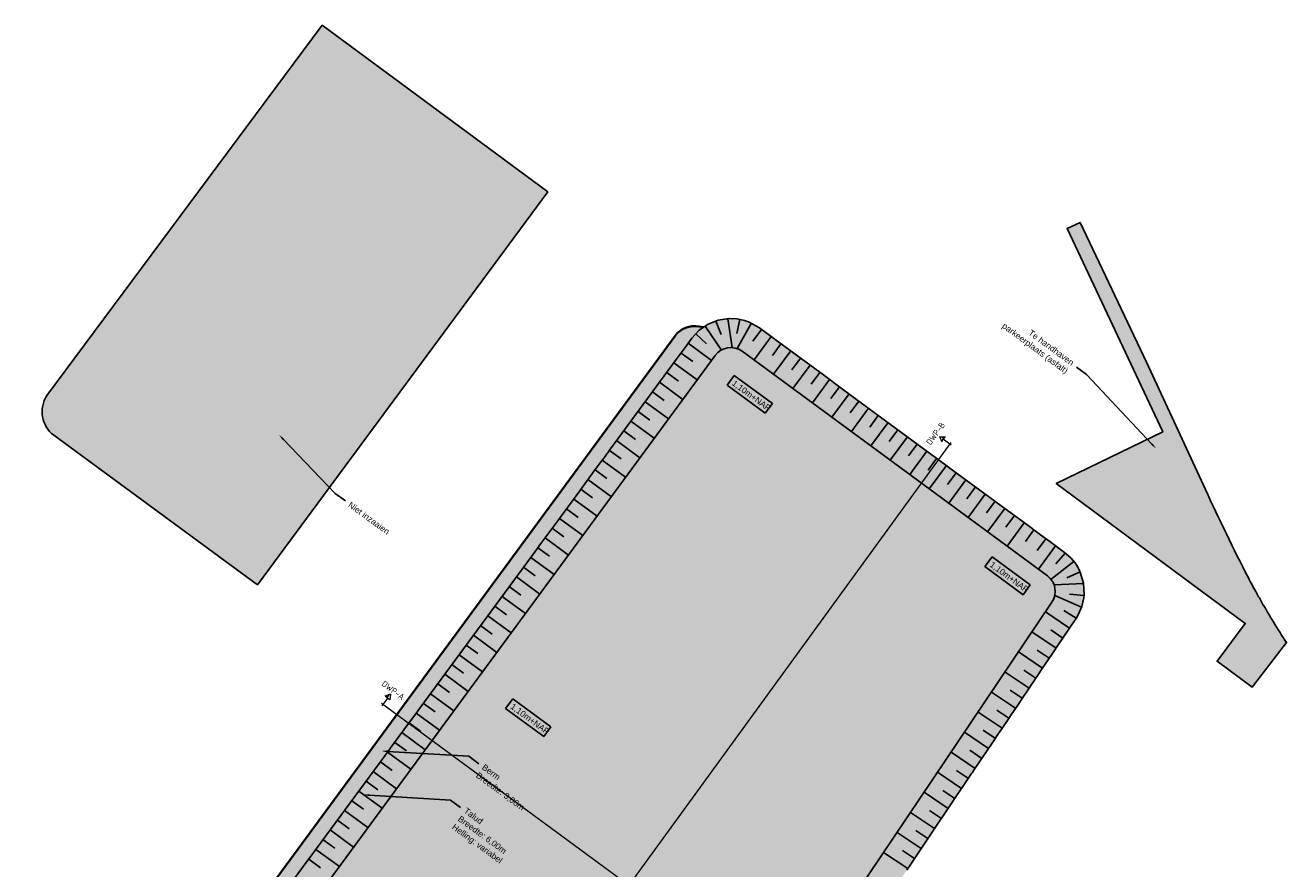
# Model space of a CAD drawing. Header units: metres. Extents: x 135806 to 136726, y 457774 to 458086.
# Tile 2 of 3: x 135806 to 136067, y 457911 to 458086. Entities that reach past the tile are written whole.
import ezdxf
from ezdxf import colors
from ezdxf.entities.mleader import LeaderData, LeaderLine
from ezdxf.enums import TextEntityAlignment as Align
from ezdxf.math import Vec2, Vec3

# ---------------------------------------------------------------- set-up
doc = ezdxf.new("R2010")
doc.units = ezdxf.units.M
doc.layers.get('0').update_dxf_attribs({"lineweight": 25})
for name, color, linetype in [('B-WE-VH-VERHARDING_ASFALT-G', 252, 'Continuous'), ('C3D-FEATURELINE', 7, 'Continuous'), ('X-XX-AL-DWARSPROFIEL-G', 7, 'Continuous')]:
    doc.layers.add(name, color=color, linetype=linetype)
doc.layers.add('N-WE-GW-CUNET-G', color=7, linetype='Continuous', lineweight=35, true_color=0x8bec5b)
for name, color, linetype, lineweight in [('N-WE-GW-GROND_NIETINZAAIEN-G', 33, 'Continuous', 25), ('N-WE-GW-TALUD-GD', 90, 'Continuous', 50), ('N-WE-GW-TALUD_KRUIN-G', 90, 'Continuous', 35), ('N-WE-GW-TALUDARCERING-G', 72, 'Continuous', 25), ('X-XX-AL-AANKLEDING-T25', 7, 'Continuous', 25)]:
    doc.layers.add(name, color=color, linetype=linetype, lineweight=lineweight)
doc.styles.add('NLCS-ISO', font='NLCS-ISO.ttf')
doc.styles.add('NLCS_ISO', font='arial.ttf')

# ---------------------------------------------------------------- blocks, each defined once
blk = doc.blocks.new('*U49')
at = {"layer": 'X-XX-AL-DWARSPROFIEL-G', "lineweight": 9}
for p, q in [((-128.0156434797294, 2.632199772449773), (-128.6615447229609, 1.613588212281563)), ((-128.0156434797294, 2.632199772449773), (-128.5897992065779, 1.728419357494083)), ((-128.0156434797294, 2.632199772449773), (-127.3697422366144, 1.613588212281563)), ((128.0156434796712, 2.632199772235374), (127.3697422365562, 1.613588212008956)), ((128.0156434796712, 2.632199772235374), (128.589799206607, 1.728419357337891)), ((128.0156434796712, 2.632199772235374), (128.6615447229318, 1.613588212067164)), ((-128.0156434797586, 1.728419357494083), (-128.0156434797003, -0.3513512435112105)), ((128.0156434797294, 1.728419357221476), (128.0156434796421, -0.3513512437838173))]:
    blk.add_line(p, q, dxfattribs=at)
at = {"layer": 'X-XX-AL-DWARSPROFIEL-G', "lineweight": 9, "flags": 128}
for points in [[(-128.5897992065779, 1.728419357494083), (-127.4425566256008, 1.728419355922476)], [(128.589799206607, 1.728419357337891), (127.4425566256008, 1.728419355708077)]]:
    blk.add_lwpolyline(points, dxfattribs=at)
at = {"layer": 'X-XX-AL-DWARSPROFIEL-G', "lineweight": 9}
blk.add_lwpolyline([(128.3602051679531, 9.2157392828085e-12), (-128.3602051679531, -9.2157392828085e-12)], dxfattribs=at)
for points in [[(-128.0156434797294, 2.632199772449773), (-128.0156434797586, 1.728419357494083), (-128.5897992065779, 1.728419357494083)], [(128.0156434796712, 2.632199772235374), (128.0156434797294, 1.728419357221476), (128.589799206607, 1.728419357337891)]]:
    blk.add_solid(points, dxfattribs=at)
at = {"layer": 'X-XX-AL-DWARSPROFIEL-G', "lineweight": 9, "style": 'NLCS-ISO'}
for tag, p in [('DP_L', (-128.0156434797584, 2.633231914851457)), ('DP_R', (128.0156434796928, 2.633231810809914))]:
    blk.add_attdef(tag, text='', height=1.25, rotation=359.9998887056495, dxfattribs=at).set_placement(p, align=Align.BOTTOM_CENTER)
blk = doc.blocks.new('*U50')
at = {"layer": 'X-XX-AL-DWARSPROFIEL-G', "lineweight": 9}
for p, q in [((-57.50000000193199, 2.632199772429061), (-58.14590124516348, 1.613588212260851)), ((-57.50000000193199, 2.632199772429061), (-58.07415572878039, 1.728419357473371)), ((-57.50000000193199, 2.632199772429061), (-56.85409875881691, 1.613588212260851)), ((57.50000000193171, 2.632199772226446), (56.85409875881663, 1.613588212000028)), ((57.50000000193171, 2.632199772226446), (58.07415572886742, 1.728419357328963)), ((57.50000000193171, 2.632199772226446), (58.14590124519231, 1.613588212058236)), ((-57.50000000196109, 1.728419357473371), (-57.50000000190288, -0.3513512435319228)), ((57.50000000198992, 1.728419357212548), (57.50000000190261, -0.3513512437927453))]:
    blk.add_line(p, q, dxfattribs=at)
at = {"layer": 'X-XX-AL-DWARSPROFIEL-G', "lineweight": 9, "flags": 128}
for points in [[(-58.07415572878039, 1.728419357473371), (-56.92691314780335, 1.728419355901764)], [(58.07415572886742, 1.728419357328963), (56.92691314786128, 1.728419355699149)]]:
    blk.add_lwpolyline(points, dxfattribs=at)
at = {"layer": 'X-XX-AL-DWARSPROFIEL-G', "lineweight": 9}
blk.add_lwpolyline([(57.84456169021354, 2.877698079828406e-13), (-57.84456169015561, -2.992806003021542e-11)], dxfattribs=at)
for points in [[(-57.50000000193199, 2.632199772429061), (-57.50000000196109, 1.728419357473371), (-58.07415572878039, 1.728419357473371)], [(57.50000000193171, 2.632199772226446), (57.50000000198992, 1.728419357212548), (58.07415572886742, 1.728419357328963)]]:
    blk.add_solid(points, dxfattribs=at)
at = {"layer": 'X-XX-AL-DWARSPROFIEL-G', "lineweight": 9, "style": 'NLCS-ISO'}
for tag, p in [('DP_L', (-57.50000000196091, 2.633231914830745)), ('DP_R', (57.50000000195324, 2.633231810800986))]:
    blk.add_attdef(tag, text='', height=1.25, rotation=359.9998887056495, dxfattribs=at).set_placement(p, align=Align.BOTTOM_CENTER)

msp = doc.modelspace()

# ---------------------------------------------------------------- hatches: boundary and pattern name
at = {"layer": 'B-WE-VH-VERHARDING_ASFALT-G'}
h = msp.add_hatch(color=256, dxfattribs=at)
h.dxf.hatch_style = 1
edge = h.paths.add_edge_path()
edge.add_line((136037.5940523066, 458015.8623018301), (136023.8931025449, 458044.7704093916))
edge.add_line((136023.8931025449, 458044.7704093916), (136021.1821661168, 458043.4855655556))
edge.add_line((136021.1821661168, 458043.4855655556), (136040.9989585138, 458001.4138993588))
edge.add_line((136040.9989585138, 458001.4138993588), (136018.9584165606, 457990.7001510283))
edge.add_line((136018.9584165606, 457990.7001510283), (136058.0586772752, 457961.7979200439))
edge.add_line((136058.0586772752, 457961.7979200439), (136052.2429104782, 457953.9525121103))
edge.add_line((136052.2429104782, 457953.9525121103), (136059.4730057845, 457948.5928738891))
edge.add_line((136059.4730057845, 457948.5928738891), (136066.6095305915, 457957.8059594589))
edge.add_arc((136201.4119923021, 458046.2091689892), 161.2043148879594, 211.4939539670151, 213.2567897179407, ccw=False)
edge.add_arc((136201.4119922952, 458046.209168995), 161.2043148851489, 209.7311182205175, 211.4939539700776, ccw=False)
edge.add_arc((136201.4119923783, 458046.2091690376), 161.2043149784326, 208.8742653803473, 209.7311182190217, ccw=False)
edge.add_arc((136201.4119923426, 458046.2091690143), 161.2043149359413, 207.7288498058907, 208.8742653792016, ccw=False)
edge.add_arc((136389.9817215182, 458143.2385443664), 373.2697765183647, 204.3234205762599, 207.4444607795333, ccw=False)
edge.add_line((136049.8452414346, 457989.4936225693), (136037.5940523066, 458015.8623018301))
at = {"layer": 'N-WE-GW-CUNET-G', "transparency": 33554687}
h = msp.add_hatch(color=256, dxfattribs=at)
h.dxf.hatch_style = 1
h.paths.add_polyline_path([(135880.9425537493, 457935.6892774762), (135881.3364852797, 457936.224772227), (135885.3136772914, 457941.6312078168), (135886.5998487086, 457943.3795777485), (135887.058807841, 457944.0034684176), (135910.3386788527, 457975.6491930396), (135910.6923473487, 457976.1299558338), (135912.3023106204, 457978.318475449), (135915.1527055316, 457982.1931881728), (135920.3308119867, 457989.2320987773), (135920.6802480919, 457989.7071082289), (135921.0413277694, 457990.1979454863), (135921.4064381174, 457990.6942618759), (135921.746293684, 457991.1562479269), (135922.1260604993, 457991.6724877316), (135922.4462017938, 457992.1076749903), (135922.8397030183, 457992.6425848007), (135923.1414876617, 457993.0528187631), (135923.5478853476, 457993.6052595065), (135924.9909552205, 457995.5669109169), (135925.3664337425, 457996.0773213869), (135925.5601861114, 457996.3407006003), (135925.9414071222, 457996.85891718), (135926.1274102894, 457997.1117624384), (135926.5140585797, 457997.637356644), (135926.6927858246, 457997.8803113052), (135927.4781788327, 457998.9479431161), (135940.3088834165, 458016.3894892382), (135942.145026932, 458018.885469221), (135943.5438127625, 458020.7869226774), (135945.0633930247, 458022.4299564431), (135945.975141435, 458023.0539085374), (135944.9971015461, 458023.2341260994, 0.2873446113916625), (135940.0620943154, 458021.2779266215), (135809.1077836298, 457843.0936450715, 0.1919745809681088), (135805.7672854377, 457829.1849280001), (135805.7233445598, 457830), (135805.8673079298, 457831.8534155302), (135806.3518417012, 457833.6481582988), (135807.2588604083, 457835.4822791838), (135807.6669542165, 457836.081361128), (135807.877484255, 457836.3675472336), (135808.2735232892, 457836.9059068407), (135808.6023422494, 457837.3528901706), (135809.665994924, 457838.7987770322), (135811.2282140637, 457840.922395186), (135813.382558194, 457843.8509243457), (135817.3177200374, 457849.2002258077), (135818.6108389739, 457850.9580399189), (135819.9855906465, 457852.8268223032), (135820.9164162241, 457854.092149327), (135823.7908324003, 457857.9995155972), (135826.435846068, 457861.5950412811), (135829.3399816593, 457865.5428069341), (135832.2441227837, 457869.4905801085), (135835.6721149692, 457874.1504554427), (135836.8799492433, 457875.792336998), (135837.6535293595, 457876.8439108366), (135840.4828707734, 457880.6900042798), (135843.4359212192, 457884.7042628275), (135846.3889640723, 457888.7185110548), (135849.3419993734, 457892.7327490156), (135852.2997485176, 457896.7533947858), (135852.8069278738, 457897.442834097), (135853.5736857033, 457898.4851339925), (135854.5059511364, 457899.7524182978), (135857.2439402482, 457903.4743310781), (135857.7430003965, 457904.1527334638)])
h = msp.add_hatch(color=256, dxfattribs=at)
h.dxf.hatch_style = 1
edge = h.paths.add_edge_path()
edge.add_arc((135951.5989917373, 458014.8612082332), 3.999999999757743, 53.66030116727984, 143.6603011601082)
edge.add_line((135948.3769201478, 458017.2314940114), (135812.5000616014, 457832.525932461))
edge.add_arc((135815.7221331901, 457830.1556466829), 3.999999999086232, 143.6603011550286, 233.8248564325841)
edge.add_line((135813.3611110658, 457826.9267808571), (135876.201435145, 457780.9764677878))
edge.add_arc((135878.5624572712, 457784.2053336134), 4.000000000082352, 233.8248564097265, 323.6701863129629)
edge.add_line((135881.7849377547, 457781.8356037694), (135893.9613132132, 457798.3936651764))
edge.add_line((135893.9613132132, 457798.3936651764), (135897.2741390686, 457801.6067672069))
edge.add_line((135897.2741390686, 457801.6067672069), (135901.6970440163, 457804.2570025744))
edge.add_line((135901.6970440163, 457804.2570025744), (135904.3036928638, 457806.236686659))
edge.add_line((135904.3036928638, 457806.236686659), (135910.628371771, 457814.8243799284))
edge.add_line((135910.628371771, 457814.8243799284), (135922.1547667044, 457829.8528478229))
edge.add_line((135922.1547667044, 457829.8528478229), (135928.3190075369, 457837.5508297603))
edge.add_line((135928.3190075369, 457837.5508297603), (135934.4979255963, 457846.6375524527))
edge.add_line((135934.4979255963, 457846.6375524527), (135941.5989578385, 457856.6164099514))
edge.add_line((135941.5989578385, 457856.6164099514), (135954.3583391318, 457873.1814747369))
edge.add_line((135954.3583391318, 457873.1814747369), (135969.1852039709, 457893.5289467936))
edge.add_line((135969.1852039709, 457893.5289467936), (135988.0357647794, 457921.5423514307))
edge.add_line((135988.0357647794, 457921.5423514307), (136018.0677743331, 457966.1722616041))
edge.add_arc((136014.7491700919, 457968.4053907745), 4.000000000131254, 326.0629101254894, 413.6603011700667)
edge.add_line((136017.1194558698, 457971.6274623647), (135953.9692775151, 458018.083279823))
at = {"layer": 'N-WE-GW-GROND_NIETINZAAIEN-G'}
h = msp.add_hatch(color=256, dxfattribs=at)
h.dxf.hatch_style = 1
edge = h.paths.add_edge_path()
edge.add_line((135867.0012522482, 458085.5505411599), (135810.0616291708, 458008.9414666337))
edge.add_arc((135815.2256179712, 458005.5874345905), 6.157622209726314, 146.9961098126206, 232.3217804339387)
edge.add_line((135811.4619178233, 458000.7139479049), (135853.6221690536, 457969.7367546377))
edge.add_line((135853.6221690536, 457969.7367546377), (135913.6995924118, 458051.0503705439))
edge.add_line((135913.6995924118, 458051.0503705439), (135867.0012522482, 458085.5505411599))
at = {"layer": 'N-WE-GW-TALUD-GD', "transparency": 33554687}
h = msp.add_hatch(color=93, dxfattribs=at)
h.dxf.hatch_style = 1
edge = h.paths.add_edge_path(flags=16)
edge.add_arc((135951.5989917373, 458014.8612082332), 3.999999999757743, 53.66030116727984, 143.6603011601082)
edge.add_line((135948.3769201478, 458017.2314940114), (135812.5000616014, 457832.525932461))
edge.add_arc((135815.7221331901, 457830.1556466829), 3.999999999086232, 143.6603011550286, 233.8248564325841)
edge.add_line((135813.3611110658, 457826.9267808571), (135876.201435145, 457780.9764677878))
edge.add_arc((135878.5624572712, 457784.2053336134), 4.000000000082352, 233.8248564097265, 323.6701863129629)
edge.add_line((135881.7849377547, 457781.8356037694), (135893.9613132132, 457798.3936651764))
edge.add_line((135893.9613132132, 457798.3936651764), (135897.2741390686, 457801.6067672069))
edge.add_line((135897.2741390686, 457801.6067672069), (135901.6970440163, 457804.2570025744))
edge.add_line((135901.6970440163, 457804.2570025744), (135904.3036928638, 457806.236686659))
edge.add_line((135904.3036928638, 457806.236686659), (135910.628371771, 457814.8243799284))
edge.add_line((135910.628371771, 457814.8243799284), (135922.1547667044, 457829.8528478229))
edge.add_line((135922.1547667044, 457829.8528478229), (135928.3190075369, 457837.5508297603))
edge.add_line((135928.3190075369, 457837.5508297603), (135934.4979255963, 457846.6375524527))
edge.add_line((135934.4979255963, 457846.6375524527), (135941.5989578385, 457856.6164099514))
edge.add_line((135941.5989578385, 457856.6164099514), (135954.3583391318, 457873.1814747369))
edge.add_line((135954.3583391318, 457873.1814747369), (135969.1852039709, 457893.5289467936))
edge.add_line((135969.1852039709, 457893.5289467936), (135988.0357647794, 457921.5423514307))
edge.add_line((135988.0357647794, 457921.5423514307), (136018.0677743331, 457966.1722616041))
edge.add_arc((136014.7491700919, 457968.4053907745), 4.000000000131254, 326.0629101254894, 413.6603011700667)
edge.add_line((136017.1194558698, 457971.6274623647), (135953.9692775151, 458018.083279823))
h.paths.add_polyline_path([(136014.5579790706, 457980.9604120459), (136013.399472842, 457981.8126559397), (136011.0414016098, 457983.5473482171), (136009.791447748, 457984.4668646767), (136007.2548694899, 457986.33287392), (136006.3079765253, 457987.0294465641), (136006.2423709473, 457987.0777086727), (136004.1981168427, 457988.5815444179), (135997.4971128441, 457993.5110731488), (135993.6997359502, 457996.3045767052), (135993.2970855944, 457996.600782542), (135986.4547074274, 458001.6343118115), (135982.5897536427, 458004.4775276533), (135978.6668290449, 458007.3633891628), (135974.7302163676, 458010.2593201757), (135970.7465158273, 458013.1898909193), (135967.1754700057, 458015.8168962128), (135960.7743533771, 458020.525815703), (135960.6907392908, 458020.5873255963), (135960.6276125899, 458020.6337641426), (135960.5657549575, 458020.6792691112), (135960.5474946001, 458020.6927021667), (135960.5180203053, 458020.7143846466), (135960.5071047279, 458020.7224145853), (135957.5247061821, 458022.9163872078), (135955.2674532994, 458024.1640244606), (135955.0228779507, 458024.2567924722), (135954.4571592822, 458024.4440511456), (135952.922018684, 458024.7733018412), (135951.3542646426, 458024.858213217), (135951.2044292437, 458024.8534212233), (135948.9920892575, 458024.5154331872), (135946.9103207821, 458023.6938955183), (135945.0633930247, 458022.4299564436), (135943.5438127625, 458020.7869226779), (135942.145026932, 458018.8854692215), (135940.3088834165, 458016.3894892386), (135927.4781788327, 457998.9479431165), (135926.6927858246, 457997.8803113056), (135926.5140585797, 457997.6373566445), (135926.1274102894, 457997.1117624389), (135925.9414071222, 457996.8589171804), (135925.5601861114, 457996.3407006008), (135925.3664337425, 457996.0773213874), (135924.9909552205, 457995.5669109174), (135923.5478853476, 457993.605259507), (135923.1414876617, 457993.0528187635), (135922.8397030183, 457992.6425848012), (135922.4462017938, 457992.1076749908), (135922.1260604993, 457991.672487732), (135921.746293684, 457991.1562479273), (135921.4064381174, 457990.6942618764), (135921.0413277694, 457990.1979454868), (135920.6802480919, 457989.7071082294), (135920.3308119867, 457989.2320987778), (135915.1527055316, 457982.1931881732), (135912.3023106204, 457978.3184754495), (135910.7516045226, 457976.2105076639), (135910.7308318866, 457976.1822701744), (135910.6923473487, 457976.1299558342), (135910.3386788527, 457975.6491930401), (135887.058807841, 457944.003468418), (135886.658730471, 457943.459619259), (135886.6146242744, 457943.3996630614), (135886.5998487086, 457943.3795777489), (135885.3136772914, 457941.6312078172), (135881.3957424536, 457936.3053240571), (135881.3793510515, 457936.2830422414), (135881.3364852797, 457936.2247722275), (135880.9425537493, 457935.6892774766), (135857.7430003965, 457904.1527334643), (135857.3028213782, 457903.5543717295), (135857.2542942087, 457903.4884058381), (135857.2439402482, 457903.4743310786), (135854.5059511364, 457899.7524182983), (135853.5736857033, 457898.485133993), (135852.8069278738, 457897.4428340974), (135852.3590060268, 457896.8339470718), (135852.3218326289, 457896.7834150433), (135852.2997485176, 457896.7533947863), (135849.3419993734, 457892.732749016), (135846.3889640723, 457888.7185110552), (135843.4359212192, 457884.704262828), (135840.4828707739, 457880.6900042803), (135837.6535293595, 457876.8439108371), (135836.9392064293, 457875.8728888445), (135836.8799492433, 457875.7923369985), (135835.6721149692, 457874.1504554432), (135832.2441227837, 457869.4905801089), (135829.3399816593, 457865.5428069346), (135826.4358460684, 457861.5950412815), (135823.7908324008, 457857.9995155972), (135820.9164162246, 457854.092149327), (135820.0448479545, 457852.907374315), (135820.0027334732, 457852.8501255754), (135819.985590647, 457852.8268223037), (135818.6108389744, 457850.9580399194), (135817.3177200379, 457849.2002258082), (135813.3825581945, 457843.8509243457), (135811.2282140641, 457840.9223951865), (135809.665994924, 457838.7987770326), (135808.656326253, 457837.4262738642), (135808.6023422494, 457837.3528901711), (135808.2735232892, 457836.9059068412), (135807.8774842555, 457836.3675472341), (135807.6669542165, 457836.081361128), (135807.2588604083, 457835.4822791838), (135806.3518417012, 457833.6481582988), (135805.8673079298, 457831.8534155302), (135805.7233445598, 457830), (135805.7645624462, 457829.2354375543), (135805.9255564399, 457828.1488871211), (135806.7778612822, 457825.6835107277), (135808.2387794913, 457823.5224410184), (135809.8195778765, 457822.0834821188), (135810, 457821.9515532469), (135812.7513575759, 457819.9396963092), (135813.6084214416, 457819.3129911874), (135813.7864467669, 457819.1828149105), (135813.9657404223, 457819.0517112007), (135815.3559529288, 457818.0351553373), (135815.4366747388, 457817.9761296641), (135818.6619998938, 457815.6176965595), (135821.8947797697, 457813.2538123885), (135825.1351100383, 457810.8844071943), (135825.2158317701, 457810.8253815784), (135829.015064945, 457808.0472935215), (135832.5164317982, 457805.4870122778), (135836.4923438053, 457802.5797325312), (135839.673073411, 457800.2539087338), (135843.5722077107, 457797.4027706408), (135847.5508420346, 457794.4935002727), (135851.5294753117, 457791.5842306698), (135855.5081075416, 457788.6749618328), (135857.8399791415, 457786.9698428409), (135859.6195096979, 457785.6686085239), (135863.1552488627, 457783.0831934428), (135864.016871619, 457782.4531547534), (135867.9489968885, 457779.5778928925), (135871.818784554, 457776.7482137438), (135872.6599019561, 457776.1331690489), (135875.0012104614, 457774.8609491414), (135875.6924037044, 457774.6260438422), (135875.7518638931, 457774.6084296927), (135875.7944722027, 457774.5960537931), (135878.2646602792, 457774.2097687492), (135880.7534637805, 457774.4483109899), (135882.2893966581, 457774.92579037), (135882.898326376, 457775.1942160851), (135883.222996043, 457775.3577701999), (135883.8472598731, 457775.7158777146), (135884.4405098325, 457776.1153090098), (135884.6994643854, 457776.3099461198), (135885.3804371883, 457776.8899286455), (135885.4650121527, 457776.9696763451), (135886.1498625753, 457777.6914038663), (135886.6186584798, 457778.2810090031), (135889.1069582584, 457781.66472698), (135892.0417349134, 457785.6555871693), (135892.5926774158, 457786.4047871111), (135894.9765115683, 457789.6464473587), (135897.9112882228, 457793.637307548), (135898.498243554, 457794.435479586), (135900.9533474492, 457796.8166790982), (135905.0603010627, 457799.2775942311), (135908.1745867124, 457801.636539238), (135908.8262035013, 457802.2595260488), (135911.5756518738, 457805.9927462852), (135914.3251002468, 457809.7259665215), (135915.4248795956, 457811.2192546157), (135918.4387246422, 457815.1487983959), (135921.4525696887, 457819.078342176), (135924.4664147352, 457823.0078859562), (135926.8774907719, 457826.1515209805), (135927.0804860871, 457826.4050240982), (135929.7281220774, 457829.7114254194), (135932.5787533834, 457833.2713298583), (135933.1488796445, 457833.983310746), (135935.7633310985, 457837.8281255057), (135938.3777825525, 457841.6729402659), (135939.4235631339, 457843.21086617), (135942.1151427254, 457846.9932584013), (135944.8067223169, 457850.7756506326), (135946.4216700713, 457853.0450859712), (135949.4547156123, 457856.982784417), (135952.4877611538, 457860.9204828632), (135955.5208066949, 457864.858181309), (135958.5538522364, 457868.7958797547), (135959.1604613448, 457869.583419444), (135959.4445394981, 457869.9732707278), (135962.0335373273, 457873.5262511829), (135964.9066133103, 457877.4690829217), (135967.7796892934, 457881.4119146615), (135970.6527652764, 457885.3547464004), (135973.5258412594, 457889.2975781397), (135974.1004564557, 457890.0861444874), (135976.8818115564, 457894.2194552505), (135979.6631666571, 457898.3527660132), (135982.4445217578, 457902.4860767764), (135984.5912571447, 457905.6762931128), (135985.2258768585, 457906.6193875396), (135988.0072319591, 457910.7526983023), (135990.7885870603, 457914.8860090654), (135993.0136711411, 457918.1926576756), (136001.4430192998, 457930.7193269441), (136001.5415869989, 457930.8658062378), (136001.5846670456, 457930.9298265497), (136001.9122165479, 457931.4165906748), (136005.9599877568, 457937.4318946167), (136007.003722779, 457938.9829663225), (136007.6915983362, 457940.0052030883), (136007.7267459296, 457940.0574351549), (136007.8009453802, 457940.1677013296), (136007.9490554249, 457940.3878044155), (136008.976754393, 457941.915045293), (136009.9042089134, 457943.2933150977), (136009.9545496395, 457943.368125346), (136011.2513125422, 457945.2952162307), (136012.0538038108, 457946.48778089), (136013.2146157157, 457948.2128379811), (136013.970854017, 457949.3366671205), (136014.3517738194, 457949.9027436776), (136014.4349477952, 457950.026346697), (136014.8170536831, 457950.5941858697), (136014.8989777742, 457950.7159314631), (136015.2822727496, 457951.2855377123), (136016.0573266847, 457952.4373283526), (136017.2839961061, 457954.2602548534), (136018.1593809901, 457955.5611451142), (136019.6475471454, 457957.7726761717), (136020.3149401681, 457958.7644742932), (136020.4125210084, 457958.9094870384), (136020.4395403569, 457958.9496398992), (136020.6473692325, 457959.258489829), (136021.2681572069, 457960.1810292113), (136022.0832918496, 457961.3923829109), (136023.0456806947, 457962.822567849), (136023.511523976, 457963.5865574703), (136024.2503571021, 457965.2865054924), (136024.6627581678, 457967.0936089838), (136024.7300782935, 457967.7877570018), (136024.599402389, 457970.1296076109), (136023.9268316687, 457972.3766031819), (136023.8525124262, 457972.5441295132), (136023.5474892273, 457973.1582404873), (136023.2074572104, 457973.7399365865), (136022.8322480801, 457974.2929921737), (136022.420627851, 457974.8201188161), (136021.9702867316, 457975.3231559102), (136020.6748845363, 457976.4605697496), (136017.622777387, 457978.7058228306), (136015.7164852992, 457980.1081681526)])

# ---------------------------------------------------------------- linework, layer by layer
at = {"layer": 'B-WE-VH-VERHARDING_ASFALT-G', "color": 7, "flags": 128}
msp.add_lwpolyline([(136037.5940523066, 458015.8623018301), (136023.8931025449, 458044.7704093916), (136021.1821661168, 458043.4855655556), (136040.9989585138, 458001.4138993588), (136018.9584165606, 457990.7001510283), (136058.0586772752, 457961.7979200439), (136052.2429104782, 457953.9525121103), (136059.4730057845, 457948.5928738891), (136066.6095305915, 457957.8059594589, -0.007691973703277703), (136063.9538314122, 457961.9946503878, -0.007691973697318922), (136061.4282434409, 457966.2630546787, -0.003738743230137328), (136060.2483549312, 457968.3653598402, -0.004997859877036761), (136058.7204688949, 457971.2027673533, -0.01361894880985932), (136049.8452414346, 457989.4936225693), (136037.5940523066, 458015.8623018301)], format="xyb", close=True, dxfattribs=at)
at = {"layer": 'C3D-FEATURELINE'}
msp.add_lwpolyline([(135988.0072319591, 457910.7526983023), (135990.7885870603, 457914.8860090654), (135993.0136711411, 457918.1926576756), (136001.4430192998, 457930.7193269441), (136001.5415869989, 457930.8658062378), (136001.5846670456, 457930.9298265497), (136001.9122165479, 457931.4165906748), (136005.9599877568, 457937.4318946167), (136007.003722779, 457938.9829663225), (136007.6915983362, 457940.0052030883), (136007.7267459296, 457940.0574351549), (136007.8009453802, 457940.1677013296), (136007.9490554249, 457940.3878044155), (136008.976754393, 457941.915045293), (136009.9042089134, 457943.2933150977), (136009.9545496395, 457943.368125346), (136011.2513125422, 457945.2952162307), (136012.0538038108, 457946.48778089), (136013.2146157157, 457948.2128379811), (136013.970854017, 457949.3366671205), (136014.3517738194, 457949.9027436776), (136014.4349477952, 457950.026346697), (136014.8170536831, 457950.5941858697), (136014.8989777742, 457950.7159314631), (136015.2822727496, 457951.2855377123), (136016.0573266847, 457952.4373283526), (136017.2839961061, 457954.2602548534), (136018.1593809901, 457955.5611451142), (136019.6475471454, 457957.7726761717), (136020.3149401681, 457958.7644742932), (136020.4125210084, 457958.9094870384), (136020.4395403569, 457958.9496398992), (136020.6473692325, 457959.258489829), (136021.2681572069, 457960.1810292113), (136022.0832918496, 457961.3923829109), (136023.0456806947, 457962.822567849), (136023.511523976, 457963.5865574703), (136023.511523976, 457963.5865574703), (136024.2503571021, 457965.2865054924), (136024.2503571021, 457965.2865054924), (136024.6627581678, 457967.0936089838), (136024.6627581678, 457967.0936089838), (136024.7300782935, 457967.7877570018), (136024.7300782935, 457967.7877570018), (136024.599402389, 457970.1296076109), (136024.599402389, 457970.1296076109), (136023.9268316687, 457972.3766031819), (136023.9268316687, 457972.3766031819), (136023.8525124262, 457972.5441295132), (136023.8525124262, 457972.5441295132), (136023.5474892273, 457973.1582404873), (136023.5474892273, 457973.1582404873), (136023.2074572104, 457973.7399365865), (136023.2074572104, 457973.7399365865), (136022.8322480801, 457974.2929921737), (136022.8322480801, 457974.2929921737), (136022.420627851, 457974.8201188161), (136022.420627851, 457974.8201188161), (136021.9702867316, 457975.3231559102), (136021.9702867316, 457975.3231559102), (136020.6748845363, 457976.4605697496), (136020.6748845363, 457976.4605697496), (136017.622777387, 457978.7058228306), (136015.7164852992, 457980.1081681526), (136014.5579790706, 457980.9604120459), (136013.399472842, 457981.8126559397), (136011.0414016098, 457983.5473482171), (136009.791447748, 457984.4668646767), (136007.2548694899, 457986.33287392), (136006.3079765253, 457987.0294465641), (136006.2423709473, 457987.0777086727), (136004.1981168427, 457988.5815444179), (135997.4971128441, 457993.5110731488), (135993.6997359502, 457996.3045767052), (135993.2970855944, 457996.600782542), (135986.4547074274, 458001.6343118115), (135982.5897536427, 458004.4775276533), (135978.6668290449, 458007.3633891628), (135974.7302163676, 458010.2593201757), (135970.7465158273, 458013.1898909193), (135967.1754700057, 458015.8168962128), (135960.7743533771, 458020.525815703), (135960.6907392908, 458020.5873255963), (135960.6276125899, 458020.6337641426), (135960.5657549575, 458020.6792691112), (135960.5474946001, 458020.6927021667), (135960.5180203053, 458020.7143846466), (135960.5071047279, 458020.7224145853), (135957.5247061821, 458022.9163872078), (135955.2674532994, 458024.1640244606), (135955.2674532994, 458024.1640244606), (135955.0228779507, 458024.2567924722), (135955.0228779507, 458024.2567924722), (135954.4571592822, 458024.4440511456), (135954.4571592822, 458024.4440511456), (135952.922018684, 458024.7733018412), (135952.922018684, 458024.7733018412), (135951.3542646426, 458024.858213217), (135951.3542646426, 458024.858213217), (135951.2044292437, 458024.8534212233), (135951.2044292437, 458024.8534212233), (135948.9920892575, 458024.5154331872), (135946.9103207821, 458023.6938955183), (135946.9103207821, 458023.6938955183), (135945.0633930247, 458022.4299564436), (135945.0633930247, 458022.4299564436), (135943.5438127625, 458020.7869226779), (135943.5438127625, 458020.7869226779), (135942.145026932, 458018.8854692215), (135940.3088834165, 458016.3894892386), (135927.4781788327, 457998.9479431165), (135926.6927858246, 457997.8803113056), (135926.5140585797, 457997.6373566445), (135926.1274102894, 457997.1117624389), (135925.9414071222, 457996.8589171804), (135925.5601861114, 457996.3407006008), (135925.3664337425, 457996.0773213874), (135924.9909552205, 457995.5669109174), (135923.5478853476, 457993.605259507), (135923.1414876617, 457993.0528187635), (135922.8397030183, 457992.6425848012), (135922.4462017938, 457992.1076749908), (135922.1260604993, 457991.672487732), (135921.746293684, 457991.1562479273), (135921.4064381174, 457990.6942618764), (135921.0413277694, 457990.1979454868), (135920.6802480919, 457989.7071082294), (135920.3308119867, 457989.2320987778), (135915.1527055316, 457982.1931881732), (135912.3023106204, 457978.3184754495), (135910.7516045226, 457976.2105076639), (135910.7308318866, 457976.1822701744), (135910.6923473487, 457976.1299558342), (135910.3386788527, 457975.6491930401), (135887.058807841, 457944.003468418), (135886.658730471, 457943.459619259), (135886.6146242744, 457943.3996630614), (135886.5998487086, 457943.3795777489), (135885.3136772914, 457941.6312078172), (135881.3957424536, 457936.3053240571), (135881.3793510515, 457936.2830422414), (135881.3364852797, 457936.2247722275), (135880.9425537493, 457935.6892774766), (135857.7430003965, 457904.1527334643)], dxfattribs=at)
msp.add_lwpolyline([(135953.9692775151, 458018.083279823, 0.4142135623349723), (135948.3769201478, 458017.2314940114), (135812.5000616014, 457832.525932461, 0.4150550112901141), (135813.3611110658, 457826.9267808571), (135876.201435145, 457780.9764677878, 0.4134231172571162), (135881.7849377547, 457781.8356037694), (135893.9613132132, 457798.3936651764), (135897.2741390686, 457801.6067672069), (135901.6970440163, 457804.2570025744), (135904.3036928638, 457806.236686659), (135910.628371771, 457814.8243799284), (135922.1547667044, 457829.8528478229), (135928.3190075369, 457837.5508297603), (135934.4979255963, 457846.6375524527), (135941.5989578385, 457856.6164099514), (135954.3583391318, 457873.1814747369), (135969.1852039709, 457893.5289467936), (135988.0357647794, 457921.5423514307), (136018.0677743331, 457966.1722616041, 0.4019841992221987), (136017.1194558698, 457971.6274623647)], format="xyb", close=True, dxfattribs=at)
at = {"layer": 'N-WE-GW-GROND_NIETINZAAIEN-G', "flags": 128}
msp.add_lwpolyline([(135867.0012522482, 458085.5505411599), (135810.0616291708, 458008.9414666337, 0.3905155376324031), (135811.4619178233, 458000.7139479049), (135853.6221690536, 457969.7367546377), (135913.6995924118, 458051.0503705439)], format="xyb", close=True, dxfattribs=at)
at = {"layer": 'N-WE-GW-TALUD_KRUIN-G', "color": 7, "flags": 128}
msp.add_lwpolyline([(135945.975141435, 458023.0539085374), (135944.9971015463, 458023.2341260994, 0.2873446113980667), (135940.0620943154, 458021.2779266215), (135809.1077836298, 457843.0936450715, 0.1986783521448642), (135805.845059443, 457828.6921623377, 4.340919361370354)], format="xyb", dxfattribs=at)
at = {"layer": 'N-WE-GW-TALUDARCERING-G', "color": 7}
for points in [[(135948.520006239, 458024.3291329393), (135949.6183607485, 458021.5459132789)], [(135950.9617226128, 458024.8163419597), (135951.8729471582, 458018.851815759)], [(135953.4446469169, 458024.661210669), (135952.8179387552, 458021.7391662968)], [(135944.3630202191, 458021.672684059), (135946.542766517, 458019.6567185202)], [(135946.2752832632, 458023.2593096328), (135949.637015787, 458018.3469865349)], [(135955.7986851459, 458023.8704000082), (135952.9082078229, 458018.6408845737)], [(135957.9499164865, 458022.6035853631), (135956.1722021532, 458020.1870316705)], [(135942.7773294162, 458019.7449959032), (135947.610436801, 458016.1895672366)], [(135959.9637112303, 458021.1221567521), (135956.4082825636, 458016.2890493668)], [(135961.9775059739, 458019.6407281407), (135960.1997916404, 458017.2241744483)], [(135941.2959008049, 458017.7312011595), (135943.7124544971, 458015.9534868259)], [(135963.9913007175, 458018.1592995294), (135960.4358720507, 458013.3261921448)], [(135966.0050954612, 458016.6778709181), (135964.2273811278, 458014.2613172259)], [(135938.3330435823, 458013.7036116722), (135940.7495972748, 458011.9258973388)], [(135939.8144721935, 458015.7174064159), (135944.6475795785, 458012.1619777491)], [(135968.018890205, 458015.1964423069), (135964.4634615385, 458010.3633349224)], [(135970.0326849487, 458013.7150136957), (135968.2549706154, 458011.2984600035)], [(135936.8516149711, 458011.6898169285), (135941.6847223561, 458008.1343882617)], [(135972.0464796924, 458012.2335850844), (135968.4910510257, 458007.4004777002)], [(135935.3701863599, 458009.6760221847), (135937.7867400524, 458007.8983078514)], [(135974.0602744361, 458010.7521564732), (135972.2825601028, 458008.3356027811)], [(135976.0740691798, 458009.2707278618), (135972.5186405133, 458004.4376204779)], [(135933.8887577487, 458007.662227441), (135938.7218651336, 458004.1067987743)], [(135978.0878639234, 458007.7892992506), (135976.3101495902, 458005.3727455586)], [(135980.1016586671, 458006.3078706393), (135976.5462300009, 458001.4747632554)], [(135930.9259005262, 458003.6346379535), (135935.7590079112, 458000.0792092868)], [(135932.4073291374, 458005.6484326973), (135934.8238828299, 458003.8707183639)], [(135982.1154534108, 458004.826442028), (135980.3377390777, 458002.4098883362)], [(135984.1292481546, 458003.3450134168), (135980.5738194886, 457998.511906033)], [(135929.444471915, 458001.6208432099), (135931.8610256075, 457999.8431288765)], [(135986.1430428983, 458001.8635848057), (135984.3653285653, 457999.4470311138)], [(135927.9630433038, 457999.6070484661), (135932.7961506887, 457996.0516197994)], [(135988.156837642, 458000.3821561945), (135984.601408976, 457995.5490488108)], [(135990.1706323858, 457998.9007275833), (135988.3929180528, 457996.4841738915)], [(135925.0001860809, 457995.579458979), (135929.8332934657, 457992.0240303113)], [(135926.4816146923, 457997.5932537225), (135928.8981683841, 457995.815539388)], [(135992.1844271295, 457997.419298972), (135988.6289984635, 457992.5861915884)], [(135994.1982218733, 457995.9378703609), (135992.4205075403, 457993.5213166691)], [(135923.5187574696, 457993.5656642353), (135925.9353111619, 457991.7879499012)], [(135996.212016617, 457994.4564417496), (135992.6565879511, 457989.6233343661)], [(135998.2258113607, 457992.9750131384), (135996.4480970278, 457990.5584594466)], [(135922.0373288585, 457991.5518694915), (135926.8704362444, 457987.9964408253)], [(136000.2396061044, 457991.4935845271), (135996.6841774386, 457986.6604771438)], [(135919.0744716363, 457987.5242800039), (135923.9075790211, 457983.9688513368)], [(135920.5559002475, 457989.5380747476), (135922.9724539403, 457987.7603604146)], [(136002.2534008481, 457990.0121559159), (136000.4756865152, 457987.5956022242)], [(136004.2671955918, 457988.5307273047), (136000.7117669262, 457983.6976199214)], [(135917.5930430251, 457985.5104852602), (135920.0095967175, 457983.7327709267)], [(136006.2809903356, 457987.0492986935), (136004.5032759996, 457984.6327450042)], [(136008.2947850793, 457985.5678700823), (136004.7393564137, 457980.7347626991)], [(135916.1116144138, 457983.4966905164), (135920.9447217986, 457979.9412618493)], [(136010.3085798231, 457984.0864414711), (136008.5308654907, 457981.6698877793)], [(136012.322374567, 457982.6050128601), (136008.7669459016, 457977.7719054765)], [(135914.6301858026, 457981.4828957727), (135917.046739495, 457979.7051814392)], [(136014.3361693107, 457981.1235842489), (136012.5584549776, 457978.7070305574)], [(135911.66732858, 457977.4553062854), (135914.0838822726, 457975.6775919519)], [(135913.1487571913, 457979.469101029), (135917.9818645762, 457975.9136723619)], [(136016.7928939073, 457979.3163185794), (136015.0151795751, 457976.8997648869)], [(136018.8066886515, 457977.8348899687), (136015.2512599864, 457973.0017825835)], [(135910.1858999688, 457975.4415115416), (135915.019007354, 457971.8860828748)], [(136022.594002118, 457974.5980932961), (136017.8691309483, 457970.9085576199)], [(136020.8107094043, 457976.3413101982), (136018.8290829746, 457974.0844331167)], [(135908.7044713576, 457973.4277167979), (135911.1210250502, 457971.6500024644)], [(136023.8870207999, 457972.466342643), (136021.14494453, 457971.2498829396)], [(135905.7416141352, 457969.4001273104), (135908.1581678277, 457967.622412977)], [(135907.2230427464, 457971.4139220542), (135912.0561501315, 457967.8584933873)], [(136024.6025408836, 457970.0733624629), (136018.5220487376, 457969.7340693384)], [(135904.2601855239, 457967.3863325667), (135909.093292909, 457963.8309038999)], [(136024.1866324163, 457965.1398842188), (136018.6553015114, 457967.5439168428)], [(136024.7097261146, 457967.5779026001), (136021.7255795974, 457967.8673122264)], [(135902.7787569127, 457965.372537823), (135905.1953106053, 457963.5948234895)], [(136021.6993861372, 457960.8218690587), (136016.7214797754, 457964.1715628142)], [(136023.0917571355, 457962.8981338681), (136020.5294872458, 457964.4604799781)], [(135901.2973283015, 457963.3587430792), (135906.1304356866, 457959.8033144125)], [(135898.3344710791, 457959.3311535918), (135903.1675784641, 457955.775724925)], [(135899.8158996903, 457961.3449483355), (135902.2324533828, 457959.5672340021)], [(136018.9079746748, 457956.6736137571), (136013.9300683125, 457960.0233075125)], [(136020.303680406, 457958.7477414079), (136017.8147272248, 457960.4225882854)], [(135896.8530424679, 457957.3173588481), (135899.2695961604, 457955.5396445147)], [(136017.5122689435, 457954.5994861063), (136015.0233157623, 457956.274332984)], [(135895.3716138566, 457955.3035641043), (135900.2047212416, 457951.7481354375)], [(136016.1165632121, 457952.5253584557), (136011.1386568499, 457955.8750522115)], [(135892.4087566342, 457951.2759746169), (135897.2418640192, 457947.7205459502)], [(135893.8901852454, 457953.2897693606), (135896.3067389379, 457951.5120550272)], [(136013.3251517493, 457948.3771031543), (136008.3472453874, 457951.7267969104)], [(136014.7208574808, 457950.4512308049), (136012.2319042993, 457952.1260776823)], [(135890.927328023, 457949.2621798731), (135893.3438817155, 457947.4844655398)], [(135889.4458994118, 457947.2483851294), (135894.2790067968, 457943.6929564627)], [(136010.5337402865, 457944.2288478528), (136005.5558339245, 457947.5785416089)], [(136011.9294460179, 457946.3029755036), (136009.4404928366, 457947.9778223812)], [(135886.483042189, 457943.2207956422), (135891.3161495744, 457939.6653669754)], [(135887.9644708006, 457945.2345903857), (135890.381024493, 457943.4568760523)], [(136007.7423288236, 457940.0805925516), (136002.7644224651, 457943.4302863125)], [(136009.1380345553, 457942.1547202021), (136006.6490813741, 457943.82956708)], [(135885.0016135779, 457941.2070008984), (135887.4181672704, 457939.4292865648)], [(135883.5201849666, 457939.1932061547), (135888.3532923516, 457935.6377774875)], [(136004.9509173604, 457935.9323372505), (135999.9730109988, 457939.2820310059)], [(136006.3466230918, 457938.0064649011), (136003.857669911, 457939.6813117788)], [(135882.0387563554, 457937.179411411), (135884.4553100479, 457935.4016970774)], [(136003.555211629, 457933.8582095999), (136001.0662584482, 457935.5330564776)], [(135879.0758991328, 457933.1518219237), (135881.4924528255, 457931.3741075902)], [(135880.557327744, 457935.1656166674), (135885.3904351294, 457931.6101880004)], [(136002.1595058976, 457931.7840819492), (135997.181599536, 457935.1337757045)], [(135877.5944705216, 457931.1380271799), (135882.4275779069, 457927.5825985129)], [(135999.3680944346, 457927.6358266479), (135994.3901880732, 457930.9855204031)], [(136000.7638001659, 457929.7099542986), (135998.2748469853, 457931.3848011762)], [(135876.1130419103, 457929.1242324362), (135878.529595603, 457927.3465181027)], [(135873.1501846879, 457925.0966429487), (135875.5667383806, 457923.3189286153)], [(135874.6316132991, 457927.1104376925), (135879.4647206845, 457923.5550090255)], [(135996.5766829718, 457923.4875713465), (135991.5987766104, 457926.8372651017)], [(135997.9723887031, 457925.5616989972), (135995.4834355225, 457927.2365458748)], [(135871.6687560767, 457923.0828482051), (135876.501863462, 457919.5274195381)], [(135993.785271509, 457919.3393160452), (135988.8073651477, 457922.6890098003)], [(135995.1809772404, 457921.4134436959), (135992.6920240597, 457923.0882905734)], [(135870.1873274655, 457921.0690534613), (135872.6038811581, 457919.2913391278)], [(135867.2244702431, 457917.0414639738), (135869.6410239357, 457915.2637496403)], [(135868.7058988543, 457919.0552587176), (135873.5390062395, 457915.4998300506)], [(135990.9938600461, 457915.1910607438), (135986.015953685, 457918.5407544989)], [(135992.3895657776, 457917.2651883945), (135989.9006125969, 457918.940035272)], [(135865.7430416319, 457915.0276692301), (135870.5761490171, 457911.4722405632)], [(135988.2024485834, 457911.0428054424), (135983.2245422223, 457914.3924991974)], [(135989.5981543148, 457913.1169330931), (135987.1092011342, 457914.7917799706)], [(135864.2616130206, 457913.0138744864), (135866.6781667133, 457911.2361601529)]]:
    msp.add_lwpolyline(points, dxfattribs=at)

# ---------------------------------------------------------------- block references
for name, p, rotation, values in [('*U49', (135921.6125897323, 457895.4127727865), 53.96447313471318, {'DP_R': 'DWP-B', 'DP_L': 'DWP-B'}), ('*U50', (135925.8884265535, 457910.949476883), 323.6603011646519, {'DP_R': 'DWP-A', 'DP_L': 'DWP-A'})]:
    msp.add_blockref(name, p, dxfattribs=dict(rotation=rotation)).add_auto_attribs(values)

# ---------------------------------------------------------------- texts
at = {"layer": 'X-XX-AL-AANKLEDING-T25', "char_height": 1.25, "width": 8.558543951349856, "attachment_point": 1, "rotation": 323.69329870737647, "style": 'NLCS_ISO', "bg_fill": 16, "box_fill_scale": 1.5, "bg_fill_color": 256, "bg_fill_transparency": 0}
for insert in [(135952.4263623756, 458012.2306841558), (136005.8046934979, 457974.672631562), (135906.6014079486, 457945.3176407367)]:
    msp.add_mtext('1,10m+NAP', dxfattribs=dict(at, insert=insert))

# ---------------------------------------------------------------- leaders
at = {"layer": 'X-XX-AL-AANKLEDING-T25'}
ml = msp.add_multileader_mtext('Standard', dxfattribs=at)
ml.set_content('Te handhaven\\Pparkeerplaats (asfalt)', color=256, style='NLCS_ISO')
ml.set_leader_properties()
ml.build(insert=Vec2(0, 0))
ml.multileader.update_dxf_attribs({"arrow_head_size": 1.25})
ctx = ml.context
ctx.base_point, ctx.char_height, ctx.arrow_head_size, ctx.landing_gap_size, ctx.plane_origin, ctx.plane_x_axis, ctx.plane_y_axis = Vec3(136008.4387740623, 458025.6006635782), 1.25, 1.25, 1, Vec3(135984.1519075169, 458019.5943719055), Vec3(0.805859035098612, -0.5921074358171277), Vec3(0.5921074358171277, 0.805859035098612)
ctx.text_align_type = 2
notes = []
notes.append((ctx, [(1, (1, 1, 0), (136025.2147368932, 458013.2744726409), (-0.805859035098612, 0.5921074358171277), 2.593070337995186, [(0, [(136039.6131749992, 457997.951874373)], 0, [])])]))
ctx.mtext.insert, ctx.mtext.text_direction, ctx.mtext.rotation, ctx.mtext.alignment, ctx.mtext.flow_direction = Vec3(136022.7980945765, 458016.0536934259), Vec3(0.805859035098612, -0.5921074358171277), 5.649513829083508, 3, 5
ml = msp.add_multileader_mtext('Standard', dxfattribs=at)
ml.set_content('Niet inzaaien', color=256, style='NLCS_ISO')
ml.set_leader_properties()
ml.build(insert=Vec2(0, 0))
ml.multileader.update_dxf_attribs({"arrow_head_size": 1.25})
ctx = ml.context
ctx.base_point, ctx.char_height, ctx.arrow_head_size, ctx.landing_gap_size, ctx.plane_origin, ctx.plane_x_axis, ctx.plane_y_axis = Vec3(135871.8369231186, 457987.1434749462), 1.25, 1.25, 1, Vec3(135842.3797940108, 457989.0148118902), Vec3(0.805859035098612, -0.5921074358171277), Vec3(0.5921074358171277, 0.805859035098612)
notes.append((ctx, [(0, (1, 1, 0), (135869.7472739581, 457988.6788511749), (0.805859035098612, -0.5921074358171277), 2.593070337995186, [(0, [(135858.1005103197, 458000.7983786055)], 0, [])])]))
ctx.mtext.insert, ctx.mtext.text_direction, ctx.mtext.rotation, ctx.mtext.flow_direction = Vec3(135873.0189076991, 457987.0632748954), Vec3(0.805859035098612, -0.5921074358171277), 5.649513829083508, 5
ml = msp.add_multileader_mtext('Standard', dxfattribs=at)
ml.set_content('Berm\\PBreedte: 3,00m', color=256, style='NLCS_ISO')
ml.set_leader_properties()
ml.build(insert=Vec2(0, 0))
ml.multileader.update_dxf_attribs({"arrow_head_size": 1.25})
ctx = ml.context
ctx.base_point, ctx.char_height, ctx.arrow_head_size, ctx.landing_gap_size, ctx.plane_origin, ctx.plane_x_axis, ctx.plane_y_axis = Vec3(135899.4461831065, 457932.7503260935), 1.25, 1.25, 1, Vec3(135869.9890539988, 457934.6216630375), Vec3(0.805859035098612, -0.5921074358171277), Vec3(0.5921074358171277, 0.805859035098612)
notes.append((ctx, [(0, (1, 1, 0), (135897.356533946, 457934.2857023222), (0.805859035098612, -0.5921074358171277), 2.593070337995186, [(0, [(135879.2924044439, 457935.386636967)], 0, [])])]))
ctx.mtext.insert, ctx.mtext.text_direction, ctx.mtext.rotation, ctx.mtext.flow_direction = Vec3(135900.695314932, 457932.7615135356), Vec3(0.805859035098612, -0.5921074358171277), 5.649513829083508, 5
ml = msp.add_multileader_mtext('Standard', dxfattribs=at)
ml.set_content('Talud\\PBreedte: 6,00m\\PHelling: variabel', color=256, style='NLCS_ISO')
ml.set_leader_properties()
ml.build(insert=Vec2(0, 0))
ml.multileader.update_dxf_attribs({"arrow_head_size": 1.25})
ctx = ml.context
ctx.base_point, ctx.char_height, ctx.arrow_head_size, ctx.landing_gap_size, ctx.plane_origin, ctx.plane_x_axis, ctx.plane_y_axis = Vec3(135895.6734259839, 457923.7045938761), 1.25, 1.25, 1, Vec3(135866.2162968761, 457925.5759308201), Vec3(0.805859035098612, -0.5921074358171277), Vec3(0.5921074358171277, 0.805859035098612)
notes.append((ctx, [(0, (1, 1, 0), (135893.5837768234, 457925.2399701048), (0.805859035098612, -0.5921074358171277), 2.593070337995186, [(0, [(135875.5196473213, 457926.3409047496)], 0, [])])]))
ctx.mtext.insert, ctx.mtext.text_direction, ctx.mtext.rotation, ctx.mtext.flow_direction = Vec3(135896.9581508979, 457923.7642235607), Vec3(0.805859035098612, -0.5921074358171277), 5.649513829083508, 5
for ctx, leaders in notes:
    for number, flags, end, landing, length, lines in leaders:
        leader = LeaderData()
        leader.index, (leader.has_last_leader_line, leader.has_dogleg_vector, leader.attachment_direction) = number, flags
        leader.last_leader_point, leader.dogleg_vector, leader.dogleg_length = Vec3(end), Vec3(landing), length
        for number, points, colour, breaks in lines:
            line = LeaderLine()
            line.index, line.vertices, line.color, line.breaks = number, Vec3.list(points), colors.encode_raw_color(colour), breaks
            leader.lines.append(line)
        ctx.leaders.append(leader)

doc.saveas('drawing.dxf')
